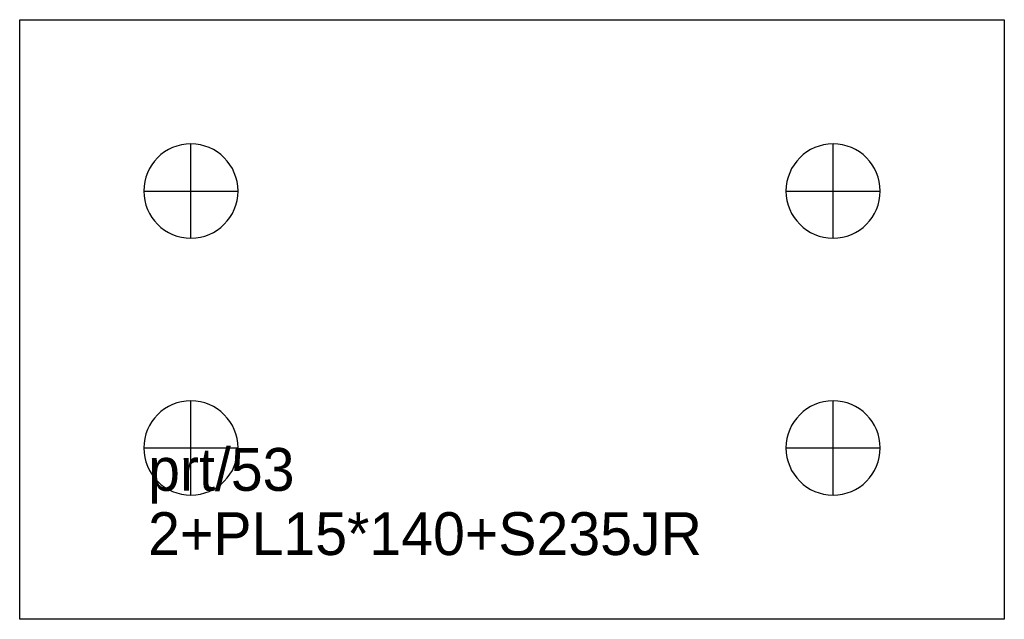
# Model space of a CAD drawing. Extents: x 0 to 230, y 0 to 140.
import ezdxf

# ---------------------------------------------------------------- set-up
doc = ezdxf.new("R2010")
doc.units = 0
for name, color, linetype in [('22', 7, 'CONTINUOUS'), ('CUT', 7, 'CONTINUOUS'), ('SCRIBE', 3, 'CONTINUOUS'), ('TEXT', 7, 'CONTINUOUS')]:
    doc.layers.add(name, color=color, linetype=linetype)

msp = doc.modelspace()

# ---------------------------------------------------------------- linework, layer by layer
at = {"layer": '22', "color": 7, "linetype": 'CONTINUOUS'}
for p, q in [((40, 89), (40, 111)), ((190, 89), (190, 111)), ((29, 100), (51, 100)), ((179, 100), (201, 100)), ((40, 29), (40, 51)), ((190, 29), (190, 51)), ((29, 40), (51, 40)), ((179, 40), (201, 40))]:
    msp.add_line(p, q, dxfattribs=at)
for points in [[(40, 111, 1), (40, 89, 1)], [(190, 111, 1), (190, 89, 1)], [(40, 51, 1), (40, 29, 1)], [(190, 51, 1), (190, 29, 1)]]:
    msp.add_lwpolyline(points, format="xyb", close=True, dxfattribs=at)
at = {"layer": 'CUT', "color": 7, "linetype": 'CONTINUOUS'}
msp.add_lwpolyline([(0, 0), (0, 140), (230, 140), (230, 0)], close=True, dxfattribs=at)

# ---------------------------------------------------------------- texts
at = {"layer": 'SCRIBE', "color": 3}
msp.add_text('prt/53', height=10, dxfattribs=at).set_placement((30, 30))
at = {"layer": 'TEXT', "color": 7}
msp.add_text('2+PL15*140+S235JR', height=10, dxfattribs=at).set_placement((30, 15))

doc.saveas('drawing.dxf')
